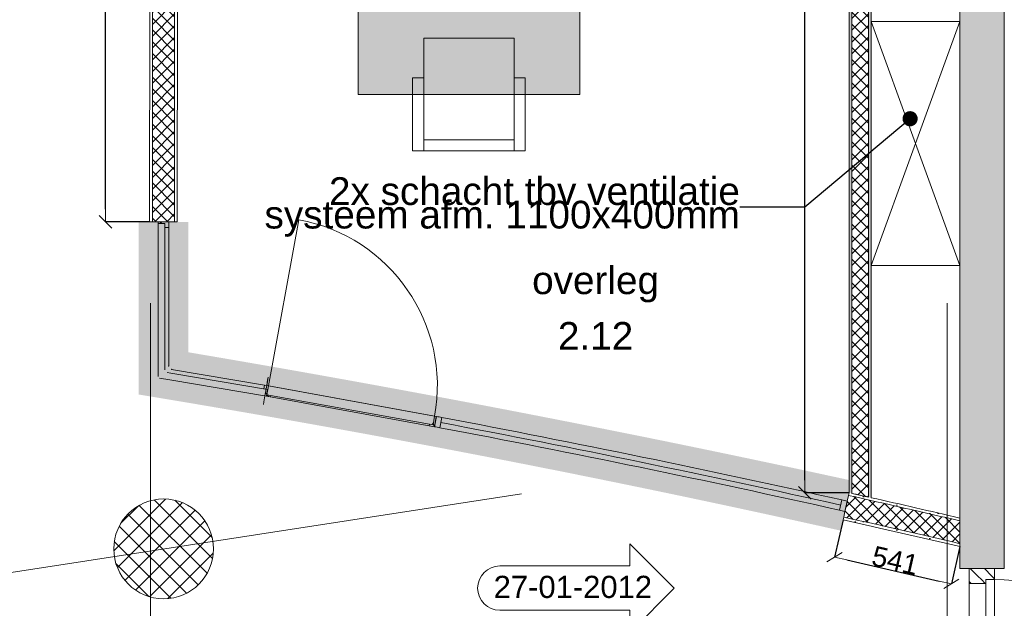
# Model space of a CAD drawing. Extents: x -238422 to 258194, y -34825 to 126331.
# Tile 37 of 239: x -189994 to -185552, y 45773 to 48426. Entities that reach past the tile are written whole.
import ezdxf
from ezdxf.enums import TextEntityAlignment as Align

# ---------------------------------------------------------------- set-up
doc = ezdxf.new("R2010")
doc.units = 0
doc.header["$LTSCALE"] = 50
doc.linetypes.add('_ .', pattern=[190, 90, -50, 0, -50])
doc.layers.get('0').update_dxf_attribs({"linetype": 'CONTINUOUS'})
doc.layers.get('Defpoints').update_dxf_attribs({"linetype": 'CONTINUOUS'})
for name, color, linetype in [('00 Arc Simple systeem 2D arcering', 7, 'CONTINUOUS'), ('00 Bestaand', 7, 'CONTINUOUS'), ('00 Bestaand Doorsnede-arcering', 7, 'CONTINUOUS'), ('00 Ruimtenummer', 7, 'CONTINUOUS'), ('00 Simple', 7, 'CONTINUOUS'), ('00 Simple 2D arcering', 7, 'CONTINUOUS'), ('00 Simple Afdek-arcering', 7, 'CONTINUOUS'), ('00 Simple Deuren', 7, 'CONTINUOUS'), ('00 Simple Doorsnede-arcering', 7, 'CONTINUOUS'), ('00 Simple Laagscheidingslijnen', 7, 'CONTINUOUS'), ('00 Simple Ramen', 7, 'CONTINUOUS'), ('22 Binnenwanden', 7, 'CONTINUOUS'), ('22 Binnenwanden 2D arcering', 7, 'CONTINUOUS'), ('22 Binnenwanden Deuren', 7, 'CONTINUOUS'), ('22 Binnenwanden Deurlabels', 7, 'CONTINUOUS'), ('22 Binnenwanden Doorsnede-arcering', 7, 'CONTINUOUS'), ('22 Binnenwanden Laagscheidingslijnen', 7, 'CONTINUOUS'), ('82 Interieur', 7, 'CONTINUOUS'), ('82 Interieur 2D arcering', 7, 'CONTINUOUS'), ('A Stramien', 7, 'CONTINUOUS'), ('Tekst_dim 1_ 50', 7, 'CONTINUOUS'), ('WM5448--', 1, 'CONTINUOUS')]:
    doc.layers.add(name, color=color, linetype=linetype)
doc.styles.add('GENERATED_STYLE_1', font='ARIAL.TTF')
doc.styles.get("Standard").update_dxf_attribs({"font": 'ARIAL.TTF'})
doc.dimstyles.new('GENERATED_STYLE__3', dxfattribs={"dimtxt": 89.999998, "dimasz": 57, "dimexe": 0.18, "dimexo": 0, "dimgap": 0.09, "dimtad": 1, "dimdec": 0, "dimzin": 0, "dimdsep": 46, "dimtxsty": 'GENERATED_STYLE_1', "dimblk": 'ARROWHEAD_6', "dimblk1": 'ARROWHEAD_6', "dimblk2": 'ARROWHEAD_6', "dimcen": 0.09, "dimclrd": 1, "dimclre": 1, "dimclrt": 2, "dimadec": 1, "dimazin": 0, "dimtfac": 1, "dimtdec": 4, "dimtmove": 0, "dimatfit": 3, "dimfxl": 0, "dimtolj": 1, "dimtzin": 0, "dimarcsym": 0})
doc.dimstyles.new('GENERATED_STYLE__8', dxfattribs={"dimtxt": 0.18, "dimasz": 136.8, "dimexe": 0.18, "dimexo": 0.0625, "dimgap": 0.09, "dimtad": 0, "dimtih": 1, "dimtoh": 1, "dimdec": 4, "dimzin": 0, "dimdsep": 46, "dimtxsty": 'Standard', "dimcen": 0.09, "dimadec": 0, "dimazin": 0, "dimtfac": 1, "dimtdec": 4, "dimtmove": 0, "dimatfit": 3, "dimldrblk": 'ARROWHEAD_11', "dimfxl": 0, "dimtolj": 1, "dimtzin": 0, "dimarcsym": 0})
pattern_1 = [(0, (0, 0), (0, 37.5), [0, -37.5])]
pattern_2 = [(45, (0, 0), (-26.516504, 26.516504), []), (135, (0, 0), (26.516504, 26.516504), [])]
pattern_3 = [(45, (0, 0), (-31.82, 31.82), [])]

# ---------------------------------------------------------------- blocks, each defined once
blk = doc.blocks.new('Wall_32_2', base_point=(39150.3, 25535.9))
at = {"layer": '22 Binnenwanden Doorsnede-arcering', "linetype": 'Continuous', "lineweight": 0}
blk.add_hatch(color=255, dxfattribs=at).paths.add_polyline_path([(39150.3, 25535.9), (39150.3, 22175.9), (39350.3, 22175.9), (39350.3, 25535.9)], flags=0)
at = {"layer": '22 Binnenwanden', "color": 1, "linetype": 'Continuous', "lineweight": 0}
for p, q in [((39150.3, 25535.9), (39150.3, 22175.9)), ((39350.3, 25535.9), (39150.3, 25535.9)), ((39350.3, 22175.9), (39350.3, 25535.9))]:
    blk.add_line(p, q, dxfattribs=at)
blk = doc.blocks.new('R gebogen 14 - gebogen kozijn')
at = {"layer": '00 Simple Ramen', "color": 1, "linetype": 'Continuous', "lineweight": 0}
for p, q in [((-946.8, -47), (-945.2, 0)), ((-945.2, 0), (-946, -47)), ((-945.2, 0), (-946, -47)), ((946.8, -47), (945.2, 0)), ((945.2, 0), (946, -47)), ((945.2, 0), (946, -47)), ((-920.2, -0.4), (-921, -47.4)), ((920.2, -0.4), (921, -47.4)), ((-946, -47), (-946.8, -47)), ((946, -47), (946.8, -47))]:
    blk.add_line(p, q, dxfattribs=at)
for radius, start, end in [(56379.7, 269.03937, 269.06478), (56379.7, 270.93522, 270.96063), (56403.2, 269.06478, 270.93522), (56379.7, 269.06478, 270.93522), (56426.7, 269.03937, 269.06478), (56426.7, 269.06478, 270.93522), (56426.7, 270.93522, 270.96063)]:
    blk.add_arc((0, 56371.7), radius, start, end, dxfattribs=at)
blk = doc.blocks.new('D1a bu h 15_2')
at = {"layer": '00 Simple 2D arcering', "linetype": 'Continuous', "lineweight": 0}
h = blk.add_hatch(dxfattribs=at)
h.set_pattern_fill('12_NAALDHOUT_0002', color=9, style=0, pattern_type=2)
h.set_pattern_definition(pattern_3)
h.paths.add_polyline_path([(-388.7, 0), (-389, -47), (-376.2, -47), (-376.2, 0)], flags=0)
h = blk.add_hatch(dxfattribs=at)
h.set_pattern_fill('12_NAALDHOUT_0002', color=9, style=0, pattern_type=2)
h.set_pattern_definition(pattern_3)
h.paths.add_polyline_path([(-376.2, 0), (-380.7, 0), (-380.7, -47), (-376.2, -47)], flags=0)
h = blk.add_hatch(dxfattribs=at)
h.set_pattern_fill('12_NAALDHOUT_0002', color=9, style=0, pattern_type=2)
h.set_pattern_definition(pattern_3)
h.paths.add_polyline_path([(-380.7, -7), (-380.7, 0), (-363.7, 0), (-363.7, -7)], flags=0)
h = blk.add_hatch(dxfattribs=at)
h.set_pattern_fill('12_NAALDHOUT_0002', color=9, style=0, pattern_type=2)
h.set_pattern_definition(pattern_3)
h.paths.add_polyline_path([(380.7, -7), (363.7, -7), (363.7, 0), (380.7, 0)], flags=0)
h = blk.add_hatch(dxfattribs=at)
h.set_pattern_fill('12_NAALDHOUT_0002', color=9, style=0, pattern_type=2)
h.set_pattern_definition(pattern_3)
h.paths.add_polyline_path([(388.7, 0), (376.2, 0), (376.2, -47), (389, -47)], flags=0)
h = blk.add_hatch(dxfattribs=at)
h.set_pattern_fill('12_NAALDHOUT_0002', color=9, style=0, pattern_type=2)
h.set_pattern_definition(pattern_3)
h.paths.add_polyline_path([(380.7, 0), (376.2, 0), (376.2, -47), (380.7, -47)], flags=0)
at = {"layer": '00 Simple Deuren', "color": 1, "linetype": 'Continuous', "lineweight": 0}
for p, q in [((-389, -47), (-388.7, 0)), ((-388.7, 0), (388.7, 0)), ((-363.7, -7), (-363.7, 0)), ((363.7, -7), (363.7, 0)), ((389, -47), (388.7, 0)), ((380.7, -7), (-380.7, -7)), ((-380.7, -7), (-380.7, -47)), ((380.7, -47), (380.7, -7)), ((-389, -47), (389, -47)), ((-380.7, -47), (380.7, -47))]:
    blk.add_line(p, q, dxfattribs=at)
at = {"layer": '00 Simple Deuren', "color": 9, "linetype": 'Continuous', "lineweight": 0}
blk.add_line((-380.7, -47), (-380.7, -808.4), dxfattribs=at)
blk.add_arc((-380.7, -47), 761.4, 270, 0, dxfattribs=at)
blk = doc.blocks.new('Wall_39_2', base_point=(39150.3, 20489.9))
at = {"layer": '00 Simple Afdek-arcering', "linetype": 'Continuous', "lineweight": 0}
blk.add_hatch(color=255, dxfattribs=at).paths.add_polyline_path([(36772.8, 20991.9, -0.008383), (38623.1, 20610.5), (38631.6, 20648.6), (38641.8, 20694.4), (38650.3, 20732.5, 0.008383), (36796, 21114.7), (36788.8, 21076.4), (36780, 21030.2)], flags=0)
at = {"layer": '00 Simple Doorsnede-arcering', "linetype": 'Continuous', "lineweight": 0}
h = blk.add_hatch(dxfattribs=at)
h.set_pattern_fill('13_45GR_ISOLATIE_0002', color=9, style=0, pattern_type=2)
h.set_pattern_definition(pattern_2)
h.paths.add_polyline_path([(38631.6, 20648.6), (38625.8, 20622.7, -0.002387), (39150.3, 20502.8), (39150.3, 20605.4, 0.002284), (38647.6, 20720.3), (38641.8, 20694.4)], flags=0)
h = blk.add_hatch(dxfattribs=at)
h.set_pattern_fill('10_GIPS_0002', color=9, style=0, pattern_type=2)
h.set_pattern_definition(pattern_1)
h.paths.add_polyline_path([(38650.3, 20732.5), (38647.6, 20720.3, -0.002284), (39150.3, 20605.4), (39150.3, 20618.3, 0.002271)], flags=0)
h = blk.add_hatch(dxfattribs=at)
h.set_pattern_fill('10_GIPS_0002', color=9, style=0, pattern_type=2)
h.set_pattern_definition(pattern_1)
h.paths.add_polyline_path([(38623.1, 20610.5, -0.0024), (39150.3, 20489.9), (39150.3, 20502.8, 0.002387), (38625.8, 20622.7)], flags=0)
at = {"layer": '00 Simple', "color": 1, "linetype": 'Continuous', "lineweight": 0}
for p, q in [((36027.8, 21241.5), (36023.3, 21215.4)), ((36030, 21253.8), (36027.8, 21241.5)), ((36023.3, 21215.4), (36015.2, 21169.1)), ((36010.6, 21143), (36008.5, 21130.7)), ((36015.2, 21169.1), (36010.6, 21143)), ((38641.8, 20694.4), (38647.6, 20720.3)), ((38647.6, 20720.3), (38650.3, 20732.5)), ((38631.6, 20648.6), (38641.8, 20694.4)), ((38623.1, 20610.5), (38625.8, 20622.7)), ((38625.8, 20622.7), (38631.6, 20648.6)), ((39150.3, 20489.9), (39150.3, 20618.3))]:
    blk.add_line(p, q, dxfattribs=at)
for radius, start, end in [(56465.7, 77.30178, 77.37978), (56465.7, 76.87236, 77.28878), (56340.7, 76.84271, 77.39278)]:
    blk.add_arc((26325.8, -34371.7), radius, start, end, dxfattribs=at)
at = {"layer": '00 Simple Laagscheidingslijnen', "color": 9, "linetype": 'Continuous', "lineweight": 0}
for radius, start in [(56453.2, 76.8694), (56353.2, 76.84568)]:
    blk.add_arc((26325.8, -34371.7), radius, start, 77.39278, dxfattribs=at)
at = {"layer": '00 Simple Deuren', "color": 1, "linetype": 'Continuous', "lineweight": 0, "xscale": -1, "zscale": 1000, "rotation": 169.7090393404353}
blk.add_blockref('D1a bu h 15_2', (36397.6, 21099.6), dxfattribs=at)
at = {"layer": '00 Simple Ramen', "color": 1, "linetype": 'Continuous', "lineweight": 0, "xscale": -1, "zscale": 1000, "rotation": 168.353404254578}
blk.add_blockref('R gebogen 14 - gebogen kozijn', (37705.8, 20839.4), dxfattribs=at)
blk = doc.blocks.new('Wall_42_2', base_point=(35558, 24877.4))
at = {"layer": '22 Binnenwanden Doorsnede-arcering', "linetype": 'Continuous', "lineweight": 0}
h = blk.add_hatch(dxfattribs=at)
h.set_pattern_fill('10_GIPS_0002', color=9, style=0, pattern_type=2)
h.set_pattern_definition(pattern_1)
h.paths.add_polyline_path([(35495.5, 24877.4), (35494.8, 21953.8), (35507.3, 21953.8), (35508, 24877.4)], flags=0)
h = blk.add_hatch(dxfattribs=at)
h.set_pattern_fill('13_45GR_ISOLATIE_0002', color=9, style=0, pattern_type=2)
h.set_pattern_definition(pattern_2)
h.paths.add_polyline_path([(35607.3, 21953.8), (35608, 24877.4), (35508, 24877.4), (35507.3, 21953.8)], flags=0)
h = blk.add_hatch(dxfattribs=at)
h.set_pattern_fill('10_GIPS_0002', color=9, style=0, pattern_type=2)
h.set_pattern_definition(pattern_1)
h.paths.add_polyline_path([(35619.8, 21953.8), (35620.5, 24877.4), (35608, 24877.4), (35607.3, 21953.8)], flags=0)
at = {"layer": '22 Binnenwanden', "color": 1, "linetype": 'Continuous', "lineweight": 0}
for p, q in [((35495.5, 24877.4), (35494.8, 21953.8)), ((35620.5, 24877.4), (35495.5, 24877.4)), ((35619.8, 21953.8), (35620.5, 24877.4)), ((35494.8, 21953.8), (35619.8, 21953.8))]:
    blk.add_line(p, q, dxfattribs=at)
at = {"layer": '22 Binnenwanden Laagscheidingslijnen', "color": 9, "linetype": 'Continuous', "lineweight": 0}
for p, q in [((35508, 24877.4), (35507.3, 21953.8)), ((35607.3, 21953.8), (35608, 24877.4))]:
    blk.add_line(p, q, dxfattribs=at)
blk = doc.blocks.new('D1a bu h 15_4')
at = {"layer": '22 Binnenwanden 2D arcering', "linetype": 'Continuous', "lineweight": 0}
h = blk.add_hatch(dxfattribs=at)
h.set_pattern_fill('12_NAALDHOUT_0002', color=9, style=0, pattern_type=2)
h.set_pattern_definition(pattern_3)
h.paths.add_polyline_path([(-467, 0), (-467, -114), (-433.5, -114), (-433.5, 0)], flags=0)
h = blk.add_hatch(dxfattribs=at)
h.set_pattern_fill('12_NAALDHOUT_0002', color=9, style=0, pattern_type=2)
h.set_pattern_definition(pattern_3)
h.paths.add_polyline_path([(-433.5, 0), (-433.5, -114), (-417, -114), (-417, 0)], flags=0)
h = blk.add_hatch(dxfattribs=at)
h.set_pattern_fill('12_NAALDHOUT_0002', color=9, style=0, pattern_type=2)
h.set_pattern_definition(pattern_3)
h.paths.add_polyline_path([(-417, -74), (-417, 0), (-400, 0), (-400, -74)], flags=0)
h = blk.add_hatch(dxfattribs=at)
h.set_pattern_fill('12_NAALDHOUT_0002', color=9, style=0, pattern_type=2)
h.set_pattern_definition(pattern_3)
h.paths.add_polyline_path([(417, -74), (400, -74), (400, 0), (417, 0)], flags=0)
h = blk.add_hatch(dxfattribs=at)
h.set_pattern_fill('12_NAALDHOUT_0002', color=9, style=0, pattern_type=2)
h.set_pattern_definition(pattern_3)
h.paths.add_polyline_path([(417, 0), (417, -114), (433.5, -114), (433.5, 0)], flags=0)
h = blk.add_hatch(dxfattribs=at)
h.set_pattern_fill('12_NAALDHOUT_0002', color=9, style=0, pattern_type=2)
h.set_pattern_definition(pattern_3)
h.paths.add_polyline_path([(467, 0), (433.5, 0), (433.5, -114), (467, -114)], flags=0)
at = {"layer": '22 Binnenwanden Deuren', "color": 9, "linetype": 'Continuous', "lineweight": 0}
for p, q in [((-79.2, 429), (79.2, 587.4)), ((-79.2, 587.4), (79.2, 429)), ((0, 587.4), (0, -701.4)), ((-79.2, 241.7), (79.2, 400.2)), ((-79.2, 400.2), (79.2, 241.7)), ((-417, -114), (-417, -948)), ((-79.2, -352.2), (79.2, -510.7)), ((-79.2, -510.7), (79.2, -352.2)), ((-79.2, -701.4), (79.2, -543)), ((-79.2, -543), (79.2, -701.4))]:
    blk.add_line(p, q, dxfattribs=at)
at = {"layer": '22 Binnenwanden Deuren', "color": 1, "linetype": 'Continuous', "lineweight": 0}
for p, q in [((-467, 0), (467, 0)), ((-467, -114), (-467, 0)), ((-400, -74), (-400, 0)), ((400, -74), (400, 0)), ((467, -114), (467, 0)), ((417, -74), (-417, -74)), ((-417, -74), (-417, -114)), ((417, -114), (417, -74)), ((-467, -114), (467, -114)), ((-417, -114), (417, -114))]:
    blk.add_line(p, q, dxfattribs=at)
at = {"layer": '22 Binnenwanden Deuren', "color": 9, "linetype": 'Continuous', "lineweight": 0}
for centre, radius, start, end in [((0, 160), 72.3, 270, 90), ((0, 15.3), 72.3, 90, 270), ((0, -129.3), 72.3, 270, 90), ((-417, -114), 834, 270, 0), ((0, -274), 72.3, 90, 270)]:
    blk.add_arc(centre, radius, start, end, dxfattribs=at)
blk = doc.blocks.new('Deur en raam marker 15+')
at = {"layer": '22 Binnenwanden Deurlabels', "color": 2, "lineweight": 0, "style": 'GENERATED_STYLE_1'}
blk.add_attdef('AC_WIDO_ID', text='', height=125, rotation=180, dxfattribs=at).set_placement((47.4, -255.9), align=Align.BOTTOM_LEFT)
blk = doc.blocks.new('Wall_50_2', base_point=(39150.3, 22175.9))
at = {"layer": '22 Binnenwanden Doorsnede-arcering', "linetype": 'Continuous', "lineweight": 0}
for points in [[(39150.3, 22175.9), (39150.3, 20390.6), (39192.3, 20390.6), (39306.3, 20390.6), (39350.3, 20390.6), (39350.3, 22175.9)], [(39150.3, 19182.9), (39350.3, 19314.6), (39350.3, 19456.6), (39306.3, 19456.6), (39192.3, 19456.6), (39150.3, 19456.6)]]:
    blk.add_hatch(color=255, dxfattribs=at).paths.add_polyline_path(points, flags=0)
at = {"layer": '22 Binnenwanden', "color": 1, "linetype": 'Continuous', "lineweight": 0}
for p, q in [((39150.3, 22175.9), (39150.3, 20390.6)), ((39350.3, 20390.6), (39350.3, 22175.9)), ((39192.3, 20390.6), (39150.3, 20390.6)), ((39306.3, 20390.6), (39192.3, 20390.6)), ((39350.3, 20390.6), (39306.3, 20390.6)), ((39192.3, 19456.6), (39150.3, 19456.6)), ((39150.3, 19456.6), (39150.3, 19182.9)), ((39306.3, 19456.6), (39192.3, 19456.6)), ((39350.3, 19456.6), (39306.3, 19456.6)), ((39350.3, 19314.6), (39350.3, 19456.6))]:
    blk.add_line(p, q, dxfattribs=at)
at = {"layer": '22 Binnenwanden Deuren', "color": 1, "linetype": 'Continuous', "lineweight": 0, "zscale": 1000, "rotation": 89.99999999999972}
blk.add_blockref('D1a bu h 15_4', (39192.3, 19923.6), dxfattribs=at)
at = {"layer": '22 Binnenwanden Deurlabels', "color": 9, "lineweight": 0, "rotation": 270}
blk.add_blockref('Deur en raam marker 15+', (39350.3, 19923.6), dxfattribs=at).add_auto_attribs({'AC_WIDO_ID': 'e'})
blk = doc.blocks.new('Wall_51_2', base_point=(38650.3, 20604.4))
at = {"layer": '22 Binnenwanden Doorsnede-arcering', "linetype": 'Continuous', "lineweight": 0}
h = blk.add_hatch(dxfattribs=at)
h.set_pattern_fill('10_GIPS_0002', color=9, style=0, pattern_type=2)
h.set_pattern_definition(pattern_1)
h.paths.add_polyline_path([(38650.3, 26354.7), (38650.3, 20732.5), (38662.8, 20729.7), (38662.8, 26354.7)], flags=0)
h = blk.add_hatch(dxfattribs=at)
h.set_pattern_fill('13_45GR_ISOLATIE_0002', color=9, style=0, pattern_type=2)
h.set_pattern_definition(pattern_2)
h.paths.add_polyline_path([(38662.8, 26354.7), (38662.8, 20729.7), (38737.8, 20712.8), (38737.8, 26354.7)], flags=0)
h = blk.add_hatch(dxfattribs=at)
h.set_pattern_fill('10_GIPS_0002', color=9, style=0, pattern_type=2)
h.set_pattern_definition(pattern_1)
h.paths.add_polyline_path([(38750.3, 20710), (38750.3, 26354.7), (38737.8, 26354.7), (38737.8, 20712.8)], flags=0)
at = {"layer": '22 Binnenwanden', "color": 1, "linetype": 'Continuous', "lineweight": 0}
for p, q in [((38650.3, 26354.7), (38650.3, 20732.5)), ((38750.3, 20710), (38750.3, 26354.7)), ((38662.8, 20729.7), (38737.8, 20712.8))]:
    blk.add_line(p, q, dxfattribs=at)
at = {"layer": '22 Binnenwanden Laagscheidingslijnen', "color": 9, "linetype": 'Continuous', "lineweight": 0}
for p, q in [((38662.8, 26354.7), (38662.8, 20729.7)), ((38737.8, 20712.8), (38737.8, 26354.7))]:
    blk.add_line(p, q, dxfattribs=at)
blk = doc.blocks.new('R hoekraam glas-glas 15_5')
at = {"layer": '00 Simple 2D arcering', "linetype": 'Continuous', "lineweight": 0}
h = blk.add_hatch(dxfattribs=at)
h.set_pattern_fill('12_NAALDHOUT_0002', color=9, style=0, pattern_type=2)
h.set_pattern_definition(pattern_3)
h.paths.add_polyline_path([(-325, 0), (-317, 0), (-317, -30), (-300, -30), (-300, -47), (-325, -47)], flags=0)
at = {"layer": '00 Simple Ramen', "color": 1, "linetype": 'Continuous', "lineweight": 0}
for p, q in [((-325, 0), (-317, 0)), ((-325, -47), (-325, 0)), ((-325, 0), (-325, -47)), ((-317, 0), (-317, -30)), ((-317, 0), (325, 0)), ((325, 0), (372, 0)), ((-317, -30), (-300, -30)), ((-317, -30), (325, -30)), ((-317, -30), (325, -30)), ((-300, -30), (-300, -47)), ((325, -30), (342, -30)), ((-300, -47), (-325, -47)), ((325, -47), (-300, -47))]:
    blk.add_line(p, q, dxfattribs=at)
blk.add_point((325, -47), dxfattribs=at)
blk = doc.blocks.new('Wall_61_2', base_point=(35494.8, 21953.8))
at = {"layer": '00 Simple Afdek-arcering', "linetype": 'Continuous', "lineweight": 0}
blk.add_hatch(color=255, dxfattribs=at).paths.add_polyline_path([(35494.8, 21217.8), (35580.8, 21303.8), (35619.8, 21342.8), (35619.8, 21953.8), (35580.8, 21953.8), (35533.8, 21953.8), (35494.8, 21953.8)], flags=0)
at = {"layer": '00 Simple', "color": 1, "linetype": 'Continuous', "lineweight": 0}
for p, q in [((35494.8, 21953.8), (35507.3, 21953.8)), ((35507.3, 21953.8), (35533.8, 21953.8)), ((35533.8, 21953.8), (35580.8, 21953.8)), ((35580.8, 21953.8), (35607.3, 21953.8)), ((35607.3, 21953.8), (35619.8, 21953.8))]:
    blk.add_line(p, q, dxfattribs=at)
at = {"layer": '00 Simple Ramen', "color": 1, "linetype": 'Continuous', "lineweight": 0, "xscale": -1, "zscale": 1000, "rotation": 90.00000000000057}
blk.add_blockref('R hoekraam glas-glas 15_5', (35533.8, 21628.8), dxfattribs=at)
blk = doc.blocks.new('R hoekraam glas-glas 15_7')
at = {"layer": '00 Simple 2D arcering', "linetype": 'Continuous', "lineweight": 0}
h = blk.add_hatch(dxfattribs=at)
h.set_pattern_fill('12_NAALDHOUT_0002', color=9, style=0, pattern_type=2)
h.set_pattern_definition(pattern_3)
h.paths.add_polyline_path([(-217.5, -47), (-207.5, -47), (-207.5, -30), (-224.5, -30), (-224.5, 0), (-217.5, 0)], flags=0)
at = {"layer": '00 Simple Ramen', "color": 1, "linetype": 'Continuous', "lineweight": 0}
for p, q in [((-224.5, -30), (-224.5, 0)), ((-224.5, 0), (-217.5, 0)), ((-224.5, 0), (217.5, 0)), ((-217.5, 0), (-217.5, -47)), ((-217.5, 0), (-217.5, -47)), ((217.5, 0), (264.5, 0)), ((-207.5, -30), (-224.5, -30)), ((-224.5, -30), (217.5, -30)), ((-224.5, -30), (217.5, -30)), ((-207.5, -47), (-207.5, -30)), ((217.5, -30), (234.5, -30)), ((-217.5, -47), (-207.5, -47)), ((217.5, -47), (-207.5, -47))]:
    blk.add_line(p, q, dxfattribs=at)
blk.add_point((217.5, -47), dxfattribs=at)
blk = doc.blocks.new('Wall_62_2', base_point=(35494.8, 21217.8))
at = {"layer": '00 Simple Afdek-arcering', "linetype": 'Continuous', "lineweight": 0}
blk.add_hatch(color=255, dxfattribs=at).paths.add_polyline_path([(35494.8, 21217.8), (36008.5, 21130.7), (36015, 21169.1), (36022.9, 21215.4), (36029.4, 21253.9), (35639, 21320.1), (35594, 21288.2)], flags=0)
at = {"layer": '00 Simple', "color": 1, "linetype": 'Continuous', "lineweight": 0}
for p, q in [((36022.9, 21215.4), (36027.3, 21241.6)), ((36027.3, 21241.6), (36029.4, 21253.9)), ((36015, 21169.1), (36022.9, 21215.4)), ((36008.5, 21130.7), (36010.6, 21143)), ((36010.6, 21143), (36015, 21169.1))]:
    blk.add_line(p, q, dxfattribs=at)
at = {"layer": '00 Simple Ramen', "color": 1, "linetype": 'Continuous', "lineweight": 0, "zscale": 1000, "rotation": 170.3691022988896}
blk.add_blockref('R hoekraam glas-glas 15_7', (35800.6, 21205.5), dxfattribs=at)
blk = doc.blocks.new('Bureaustoel 2 15+')
at = {"layer": '82 Interieur', "color": 1, "linetype": 'Continuous', "lineweight": 0}
for p, q in [((204, 254), (-204, 254)), ((-204, 254), (-204, 76)), ((204, 254), (-204, 254)), ((-204, 254), (-204, 76)), ((204, 76), (204, 254)), ((204, 76), (204, 254)), ((-204, 76), (-254, 76)), ((-254, 76), (-254, -254)), ((-254, 76), (-254, -254)), ((-254, 76), (-204, 76)), ((-204, 76), (-204, -204)), ((254, 76), (204, 76)), ((204, 76), (204, -204)), ((204, 76), (254, 76)), ((254, -254), (254, 76)), ((254, 76), (254, -254)), ((-204, -204), (204, -204)), ((-204, -254), (-204, -204)), ((204, -254), (204, -204)), ((-254, -254), (254, -254)), ((-254, -254), (-204, -254)), ((-204, -254), (204, -254)), ((204, -254), (254, -254))]:
    blk.add_line(p, q, dxfattribs=at)
blk = doc.blocks.new('2D Wijzigingspijl 15+[1]_2', base_point=(37861.3, 20302.4))
at = {"color": 1, "linetype": 'Continuous', "lineweight": 0}
for p, q in [((37861.3, 20302.4), (37661.3, 20502.4)), ((37661.3, 20502.4), (37661.3, 20402.4)), ((37661.3, 20402.4), (37074.4, 20402.4)), ((37661.3, 20102.4), (37861.3, 20302.4)), ((37074.4, 20202.4), (37661.3, 20202.4)), ((37661.3, 20202.4), (37661.3, 20102.4))]:
    blk.add_line(p, q, dxfattribs=at)
blk.add_arc((37074.4, 20302.4), 100, 90, 270, dxfattribs=at)
at = {"color": 2, "lineweight": 0, "insert": (37761.3, 20307.3), "char_height": 100, "attachment_point": 6, "style": 'GENERATED_STYLE_1'}
blk.add_mtext('{ 27-01-2012}', dxfattribs=at)
blk = doc.blocks.new('Kantoor bureau rechth 15_3')
at = {"layer": '82 Interieur 2D arcering', "linetype": 'Continuous', "lineweight": 0}
blk.add_hatch(color=255, dxfattribs=at).paths.add_polyline_path([(0, 0), (2400, 0), (2400, 1000), (0, 1000)], flags=0)
at = {"layer": '82 Interieur', "color": 1, "linetype": 'Continuous', "lineweight": 0}
for p, q in [((2400, 1000), (0, 1000)), ((0, 1000), (0, 0)), ((2400, 1000), (0, 1000)), ((0, 1000), (0, 0)), ((2400, 0), (2400, 1000)), ((2400, 0), (2400, 1000)), ((0, 0), (2400, 0)), ((0, 0), (2400, 0))]:
    blk.add_line(p, q, dxfattribs=at)
blk = doc.blocks.new('ARROWHEAD_6')
at = {"color": 0, "linetype": 'Continuous', "lineweight": 0}
for p, q in [((0, 0), (-1, 0)), ((-0.5, -0.5), (0.5, 0.5))]:
    blk.add_line(p, q, dxfattribs=at)
blk = doc.blocks.new('*D2648')
at = {"layer": 'Defpoints', "color": 0, "linetype": 'Continuous', "transparency": 16777216}
for p in [(-225648.6, 80599.5), (-225448.5, 80599.5), (-225449.2, 77675.9)]:
    blk.add_point(p, dxfattribs=at)
at = {"layer": 'Tekst_dim 1_ 50', "color": 1, "linetype": 'Continuous', "lineweight": -2, "transparency": 16777216}
for p, q in [((-225448.5, 80599.5), (-225648.8, 80599.5)), ((-225648.6, 77732.9), (-225648.6, 80542.5)), ((-225449.2, 77675.9), (-225648.8, 77675.9))]:
    blk.add_line(p, q, dxfattribs=at)
at = {"layer": 'Tekst_dim 1_ 50', "color": 1, "linetype": 'Continuous', "lineweight": -2, "transparency": 16777216, "xscale": 56.99999999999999, "yscale": 56.99999999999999, "zscale": 56.99999999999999}
for p, rotation in [((-225648.6, 80599.5), 90), ((-225648.6, 77675.9), 270)]:
    blk.add_blockref('ARROWHEAD_6', p, dxfattribs=dict(at, rotation=rotation))
at = {"layer": 'Tekst_dim 1_ 50', "color": 2, "linetype": 'Continuous', "lineweight": 0, "transparency": 16777216, "insert": (-225694.6, 79137.7), "char_height": 90, "attachment_point": 5, "rotation": 90, "style": 'GENERATED_STYLE_1'}
blk.add_mtext('\\A1;2924', dxfattribs=at)
blk = doc.blocks.new('*D2651')
at = {"layer": 'Defpoints', "color": 0, "linetype": 'Continuous', "transparency": 16777216}
for p in [(-222321, 76332.6), (-221793.7, 76212), (-221832.2, 76043.6)]:
    blk.add_point(p, dxfattribs=at)
at = {"layer": 'Tekst_dim 1_ 50', "color": 1, "linetype": 'Continuous', "lineweight": -2, "transparency": 16777216}
for p, q in [((-222321, 76332.6), (-222359.5, 76164)), ((-221793.7, 76212), (-221832.2, 76043.4)), ((-222303.9, 76151.5), (-221887.7, 76056.3))]:
    blk.add_line(p, q, dxfattribs=at)
at = {"layer": 'Tekst_dim 1_ 50', "color": 1, "linetype": 'Continuous', "lineweight": -2, "transparency": 16777216, "xscale": 56.99999999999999, "yscale": 56.99999999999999, "zscale": 56.99999999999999}
for p, rotation in [((-222359.5, 76164.2), 167.1177429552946), ((-221832.2, 76043.6), 347.1177429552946)]:
    blk.add_blockref('ARROWHEAD_6', p, dxfattribs=dict(at, rotation=rotation))
at = {"layer": 'Tekst_dim 1_ 50', "color": 2, "linetype": 'Continuous', "lineweight": 0, "transparency": 16777216, "insert": (-222085.6, 76148.8), "char_height": 90, "attachment_point": 5, "rotation": 347.1177, "style": 'GENERATED_STYLE_1'}
blk.add_mtext('\\A1;541', dxfattribs=at)
blk = doc.blocks.new('*D2652')
at = {"layer": 'Defpoints', "color": 0, "linetype": 'Continuous', "transparency": 16777216}
for p in [(-222493.7, 82076.8), (-222293.7, 82076.8), (-222293.7, 76454.6)]:
    blk.add_point(p, dxfattribs=at)
at = {"layer": 'Tekst_dim 1_ 50', "color": 1, "linetype": 'Continuous', "lineweight": -2, "transparency": 16777216}
for p, q in [((-222293.7, 82076.8), (-222493.9, 82076.8)), ((-222493.7, 76511.6), (-222493.7, 82019.8)), ((-222293.7, 76454.6), (-222493.9, 76454.6))]:
    blk.add_line(p, q, dxfattribs=at)
at = {"layer": 'Tekst_dim 1_ 50', "color": 1, "linetype": 'Continuous', "lineweight": -2, "transparency": 16777216, "xscale": 56.99999999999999, "yscale": 56.99999999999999, "zscale": 56.99999999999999}
for p, rotation in [((-222493.7, 82076.8), 90), ((-222493.7, 76454.6), 270)]:
    blk.add_blockref('ARROWHEAD_6', p, dxfattribs=dict(at, rotation=rotation))
at = {"layer": 'Tekst_dim 1_ 50', "color": 2, "linetype": 'Continuous', "lineweight": 0, "transparency": 16777216, "insert": (-222539.7, 79265.7), "char_height": 90, "attachment_point": 5, "rotation": 90, "style": 'GENERATED_STYLE_1'}
blk.add_mtext('\\A1;5622', dxfattribs=at)
blk = doc.blocks.new('ARROWHEAD_11')
at = {"color": 0, "linetype": 'Continuous', "lineweight": 0}
blk.add_line((0, 0), (-1, 0), dxfattribs=at)
at = {"color": 0, "linetype": 'Continuous', "lineweight": 0, "const_width": 0.25, "flags": 128}
blk.add_lwpolyline([(-0.125, 0, 1), (0.125, 0, 1)], format="xyb", close=True, dxfattribs=at)
blk = doc.blocks.new('Column_5_2', base_point=(35558, 20479.3))
at = {"layer": '00 Bestaand Doorsnede-arcering', "linetype": 'Continuous', "lineweight": 0}
h = blk.add_hatch(dxfattribs=at)
h.set_pattern_fill('11_BETON__BLOK__0002', color=9, style=0, pattern_type=2)
h.set_pattern_definition([(45, (0, 0), (-45.96194, 45.96194), []), (135, (0, 0), (45.96194, 45.96194), [])])
h.paths.add_polyline_path([(35558, 20254.3, 0.414214), (35783, 20479.3, 0.414214), (35558, 20704.3, 0.414214), (35333, 20479.3, 0.414214)], flags=0)
at = {"layer": '00 Bestaand', "color": 3, "linetype": 'Continuous', "lineweight": 0}
blk.add_circle((35558, 20479.3), 225, dxfattribs=at)
blk = doc.blocks.new('dasg')
at = {"layer": '00 Arc Simple systeem 2D arcering', "linetype": 'Continuous', "lineweight": 0}
blk.add_hatch(color=15, dxfattribs=at).paths.add_polyline_path([(-225499.2, 77675.9), (-225499.2, 76897.5, -0.014334), (-222331.4, 76283.7), (-222283.2, 76509.5, 0.011858), (-225274.2, 77087.8), (-225274.2, 77675.9)], flags=0)
at = {"layer": '22 Binnenwanden', "color": 9, "linetype": 'Continuous', "lineweight": 0, "flags": 128}
for points in [[(-222193.7, 78578.6), (-221793.7, 77478.6)], [(-222193.7, 77478.6), (-221793.7, 78578.6)]]:
    blk.add_lwpolyline(points, dxfattribs=at)
at = {"layer": '22 Binnenwanden', "color": 2, "linetype": 'Continuous', "lineweight": 0, "flags": 128}
blk.add_lwpolyline([(-222193.7, 78578.6), (-221793.7, 78578.6), (-221793.7, 77478.6), (-222193.7, 77478.6)], close=True, dxfattribs=at)
at = {"layer": 'A Stramien', "color": 9, "linetype": '_ .', "lineweight": 0, "flags": 128}
for points in [[(-225444.9, 63309.5), (-225444.9, 93947.6)], [(-221851.9, 63309.5), (-221851.9, 93947.6)]]:
    blk.add_lwpolyline(points, dxfattribs=at)
blk.add_lwpolyline([(-214381.2, 77892), (-232630.2, 75087.9, -0.123), (-260004.1, 79270.4)], format="xyb", dxfattribs=at)
at = {"color": 1, "linetype": 'Continuous', "lineweight": 0}
blk.add_blockref('2D Wijzigingspijl 15+[1]_2', (-223082.7, 76024.5), dxfattribs=at)
at = {"layer": '00 Bestaand', "color": 3, "lineweight": 0}
blk.add_blockref('Column_5_2', (-225386, 76201.4), dxfattribs=at)
at = {"layer": '00 Simple', "color": 1, "lineweight": 0}
for name, p in [('Wall_39_2', (-221793.7, 76212)), ('Wall_61_2', (-225449.2, 77675.9)), ('Wall_62_2', (-225449.2, 76939.9))]:
    blk.add_blockref(name, p, dxfattribs=at)
at = {"layer": '22 Binnenwanden', "color": 1, "lineweight": 0}
for name, p in [('Wall_51_2', (-222293.7, 76326.5)), ('Wall_32_2', (-221793.7, 81258)), ('Wall_42_2', (-225386, 80599.5)), ('Wall_50_2', (-221793.7, 77898))]:
    blk.add_blockref(name, p, dxfattribs=at)
at = {"layer": '82 Interieur', "color": 1, "linetype": 'Continuous', "lineweight": 0, "zscale": 1000, "rotation": 270}
blk.add_blockref('Kantoor bureau rechth 15_3', (-224508.7, 80649.8), dxfattribs=at)
at = {"layer": '82 Interieur', "color": 1, "linetype": 'Continuous', "lineweight": 0, "zscale": 1000}
blk.add_blockref('Bureaustoel 2 15+', (-224008.7, 78249.8), dxfattribs=at)
at = {"layer": '00 Ruimtenummer', "color": 2, "linetype": 'Continuous', "lineweight": 0, "insert": (-223437.4, 77161.7), "char_height": 125, "attachment_point": 5, "style": 'GENERATED_STYLE_1'}
blk.add_mtext('{2.12}', dxfattribs=at)
at = {"layer": 'Tekst_dim 1_ 50', "color": 2, "linetype": 'Continuous', "lineweight": 0, "insert": (-222786.4, 77742.6), "char_height": 125, "width": 2086.86, "attachment_point": 6, "line_spacing_factor": 0.508992, "style": 'GENERATED_STYLE_1'}
blk.add_mtext('{2x schacht tbv ventilatie\\Psysteem afm. 1100x400mm}', dxfattribs=at)
at = {"layer": 'Tekst_dim 1_ 50', "color": 1, "linetype": 'Continuous', "lineweight": 0, "insert": (-223437.4, 77393.7), "char_height": 125, "attachment_point": 5, "style": 'GENERATED_STYLE_1'}
blk.add_mtext('{overleg}', dxfattribs=at)
at = {"layer": 'Tekst_dim 1_ 50', "color": 1, "linetype": 'Continuous', "lineweight": 0}
for base, p1, p2, angle, picture, middle in [((-222493.7, 82076.8), (-222293.7, 76454.6), (-222293.7, 82076.8), 90, '*D2652', (-222539.7, 79265.7)), ((-225648.6, 80599.5), (-225449.2, 77675.9), (-225448.5, 80599.5), 90, '*D2648', (-225694.6, 79137.7)), ((-221832.2, 76043.6), (-222321, 76332.6), (-221793.7, 76212), 347.1177, '*D2651', (-222085.6, 76148.8))]:
    dim = blk.add_linear_dim(base=base, p1=p1, p2=p2, angle=angle, dimstyle='GENERATED_STYLE__3', dxfattribs=at)
    dim.commit()
    dim.dimension.update_dxf_attribs({"geometry": picture, "text_midpoint": middle})
at = {"layer": 'Tekst_dim 1_ 50', "color": 1, "linetype": 'Continuous', "lineweight": 0, "annotation_type": 0, "has_hookline": 1, "hookline_direction": 1, "text_width": 1841.6}
blk.add_leader([(-222018.7, 78140.8), (-222493.7, 77742.6), (-222786.3, 77742.6)], dimstyle='GENERATED_STYLE__8', dxfattribs=at)

msp = doc.modelspace()

# ---------------------------------------------------------------- block references
at = {"layer": 'WM5448--'}
msp.add_blockref('dasg', (36041.72169, -30160.8573), dxfattribs=at)

doc.saveas('drawing.dxf')
